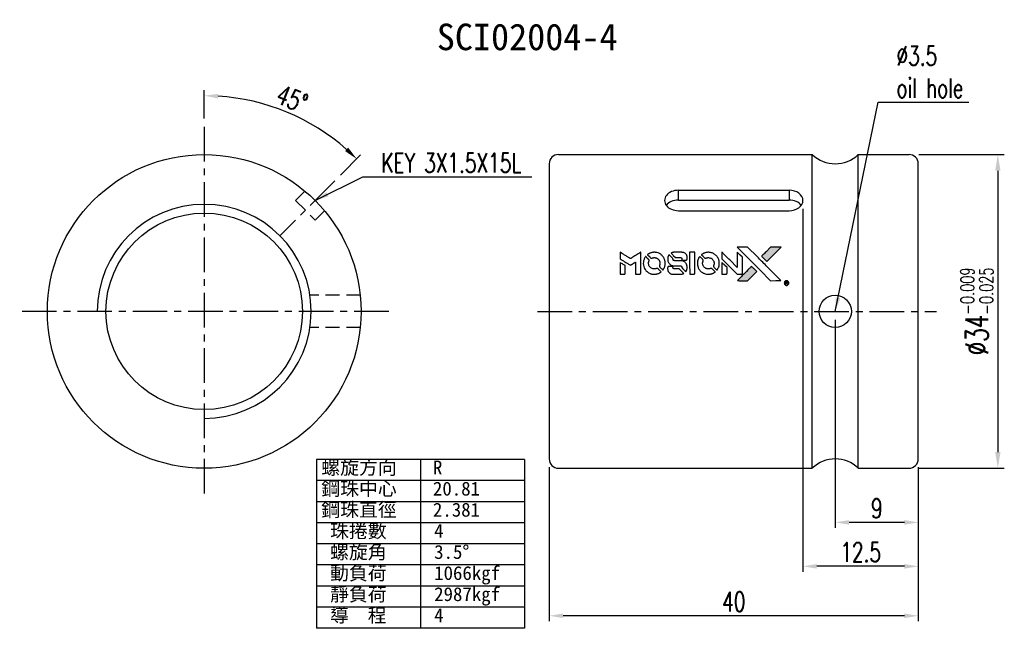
# Model space of a CAD drawing. Extents: x 32 to 593, y 36 to 102.
import ezdxf
from ezdxf.enums import TextEntityAlignment as Align

# ---------------------------------------------------------------- set-up
doc = ezdxf.new("R2010")
doc.units = 0
doc.header["$LTSCALE"] = 3
doc.header["$MEASUREMENT"] = 0
doc.header["$PDMODE"] = 1
doc.linetypes.add('CENTER', pattern=[2, 1.25, -0.25, 0.25, -0.25])
doc.linetypes.add('DASHED', pattern=[0.75, 0.5, -0.25])
doc.layers.get('0').update_dxf_attribs({"linetype": 'CONTINUOUS'})
doc.layers.get('DEFPOINTS').update_dxf_attribs({"linetype": 'CONTINUOUS'})
for name, color, linetype in [('CHA', 7, 'CONTINUOUS'), ('CL', 1, 'CENTER'), ('DIM', 4, 'CONTINUOUS'), ('HID', 2, 'DASHED'), ('OUT', 3, 'CONTINUOUS')]:
    doc.layers.add(name, color=color, linetype=linetype)
doc.styles.add('DIM-7', font='SIMPLEX.shx', dxfattribs={"width": 0.7, "bigfont": 'chineset.shx'})
doc.styles.add('T', font='KAIU.TTF')
doc.dimstyles.new('CNS', dxfattribs={"dimtxt": 3.5, "dimasz": 2.5, "dimexe": 1, "dimexo": 1.5, "dimgap": 0.09, "dimtad": 0, "dimdsep": 46, "dimtxsty": 'DIM-7', "dimcen": 0.09, "dimclrd": 1, "dimclre": 1, "dimclrt": 4, "dimadec": 0, "dimazin": 0, "dimtfac": 1, "dimtix": 1, "dimtmove": 2, "dimatfit": 3, "dimfxl": 1, "dimtvp": 0.971429, "dimtolj": 1, "dimarcsym": 0})

# ---------------------------------------------------------------- blocks, each defined once
blk = doc.blocks.new('*D2')
at = {"layer": 'DEFPOINTS', "color": 0, "transparency": 16777216}
for p in [(120.77, 70.73), (129.77, 54.73), (120.77, 47.86)]:
    blk.add_point(p, dxfattribs=at)
at = {"layer": 'DIM', "color": 0, "lineweight": -2, "transparency": 16777216}
for p, q in [((120.77, 69.83), (120.77, 47.26)), ((129.77, 53.83), (129.77, 47.26)), ((128.27, 47.86), (122.27, 47.86))]:
    blk.add_line(p, q, dxfattribs=at)
at = {"layer": 'DIM', "color": 0, "transparency": 16777216}
for points in [[(122.27, 48.11), (122.27, 47.61), (120.77, 47.86)], [(128.27, 48.11), (128.27, 47.61), (129.77, 47.86)]]:
    blk.add_solid(points, dxfattribs=at)
at = {"layer": 'DIM', "color": 0, "transparency": 16777216, "insert": (125.27, 49.39), "char_height": 2.1, "attachment_point": 5, "style": 'DIM-7'}
blk.add_mtext('\\A1;9', dxfattribs=at)
blk = doc.blocks.new('*D3')
at = {"layer": 'DEFPOINTS', "color": 0, "transparency": 16777216}
for p in [(117.27, 82.75), (129.77, 54.73), (117.27, 43.1)]:
    blk.add_point(p, dxfattribs=at)
at = {"layer": 'DIM', "color": 0, "lineweight": -2, "transparency": 16777216}
for p, q in [((117.27, 81.85), (117.27, 42.5)), ((129.77, 53.83), (129.77, 42.5)), ((128.27, 43.1), (118.77, 43.1))]:
    blk.add_line(p, q, dxfattribs=at)
at = {"layer": 'DIM', "color": 0, "transparency": 16777216}
for points in [[(118.77, 43.35), (118.77, 42.85), (117.27, 43.1)], [(128.27, 43.35), (128.27, 42.85), (129.77, 43.1)]]:
    blk.add_solid(points, dxfattribs=at)
at = {"layer": 'DIM', "color": 0, "transparency": 16777216, "insert": (123.52, 44.63), "char_height": 2.1, "attachment_point": 5, "style": 'DIM-7'}
blk.add_mtext('\\A1;12.5', dxfattribs=at)
blk = doc.blocks.new('*D4')
at = {"layer": 'DEFPOINTS', "color": 0, "transparency": 16777216}
for p in [(89.77, 54.73), (129.77, 54.73), (89.77, 37.74)]:
    blk.add_point(p, dxfattribs=at)
at = {"layer": 'DIM', "color": 0, "lineweight": -2, "transparency": 16777216}
for p, q in [((89.77, 53.83), (89.77, 37.14)), ((129.77, 53.83), (129.77, 37.14)), ((128.27, 37.74), (91.27, 37.74))]:
    blk.add_line(p, q, dxfattribs=at)
at = {"layer": 'DIM', "color": 0, "transparency": 16777216}
for points in [[(91.27, 37.99), (91.27, 37.49), (89.77, 37.74)], [(128.27, 37.99), (128.27, 37.49), (129.77, 37.74)]]:
    blk.add_solid(points, dxfattribs=at)
at = {"layer": 'DIM', "color": 0, "transparency": 16777216, "insert": (109.77, 39.27), "char_height": 2.1, "attachment_point": 5, "style": 'DIM-7'}
blk.add_mtext('\\A1;40', dxfattribs=at)
blk = doc.blocks.new('*D5')
at = {"layer": 'DEFPOINTS', "color": 0, "transparency": 16777216}
for p in [(52.37, 90.73), (64.06, 90.98), (66.51, 84.88), (60.57, 78.93), (52.37, 50.73)]:
    blk.add_point(p, dxfattribs=at)
at = {"layer": 'DIM', "color": 0, "lineweight": -2, "transparency": 16777216}
for p, q in [((52.37, 91.63), (52.37, 94.71)), ((67.15, 85.51), (69.32, 87.69))]:
    blk.add_line(p, q, dxfattribs=at)
blk.add_arc((52.37, 70.73), 23.38, 48.6774, 86.3226, dxfattribs=at)
at = {"layer": 'DIM', "color": 0, "transparency": 16777216}
for points in [[(53.86, 93.81), (53.88, 94.31), (52.37, 94.11)], [(67.98, 88.47), (67.63, 88.11), (68.9, 87.26)]]:
    blk.add_solid(points, dxfattribs=at)
at = {"layer": 'DIM', "color": 0, "transparency": 16777216, "insert": (61.9, 93.74), "char_height": 2.1, "attachment_point": 5, "rotation": 337.5, "style": 'DIM-7'}
blk.add_mtext('\\A1;45°', dxfattribs=at)
blk = doc.blocks.new('*D6')
at = {"layer": 'DEFPOINTS', "color": 0, "transparency": 16777216}
for p in [(128.77, 87.73), (128.77, 53.73), (138.39, 53.73)]:
    blk.add_point(p, dxfattribs=at)
at = {"layer": 'DIM', "color": 0, "lineweight": -2, "transparency": 16777216}
for p, q in [((129.82, 87.73), (139.09, 87.73)), ((138.39, 85.98), (138.39, 55.48)), ((129.82, 53.73), (139.09, 53.73))]:
    blk.add_line(p, q, dxfattribs=at)
at = {"layer": 'DIM', "color": 0, "transparency": 16777216}
for points in [[(138.1, 85.98), (138.68, 85.98), (138.39, 87.73)], [(138.1, 55.48), (138.68, 55.48), (138.39, 53.73)]]:
    blk.add_solid(points, dxfattribs=at)
at = {"layer": 'DIM', "color": 0, "transparency": 16777216, "insert": (136.12, 70.73), "char_height": 2.45, "attachment_point": 5, "rotation": 90, "style": 'DIM-7'}
blk.add_mtext('\\A1;%%c34{\\H1.47;\\S-0.009^ -0.025;}', dxfattribs=at)

msp = doc.modelspace()

# ---------------------------------------------------------------- hatches: boundary and pattern name
at = {"linetype": 'Continuous'}
h = msp.add_hatch(color=0, dxfattribs=at)
h.dxf.hatch_style = 1
h.paths.add_polyline_path([(114.889, 77.686), (114.326, 77.686), (113.762, 77.685), (113.277, 77.196, 0.000288), (113.09, 77.009, 0.000479), (112.934, 76.85, 0.000013), (112.792, 76.706, 0.197177), (112.791, 76.704, 0.1112764), (112.791, 76.703, 0.0015954), (112.963, 76.53, 0.0005055), (113.07, 76.422), (113.35, 76.143), (114.12, 76.914)])
h.paths.add_polyline_path([(111.757, 74.553), (112.25, 75.046), (111.971, 75.326, 0.000476), (111.863, 75.434, 0.0015067), (111.689, 75.606, 0.2256647), (111.687, 75.606, 0.0011115), (111.451, 75.371, 0.0003511), (111.305, 75.225, 0.000108), (110.688, 74.606, 0.0006916), (110.376, 74.292, 0.0000771), (110.161, 74.074, 0.1975269), (110.158, 74.066, 0.2961744), (110.16, 74.063, 0.0041949), (110.436, 74.06, 0.0005293), (110.711, 74.06), (111.264, 74.06)])

# ---------------------------------------------------------------- linework, layer by layer
at = {"color": 0}
for points in [[(97.445, 76.782), (97.445, 76.423), (97.544, 76.363, -0.000297), (97.604, 76.326, -0.000037), (97.735, 76.246, -0.000043), (97.891, 76.15, -0.000036), (98.058, 76.048, 0.000044), (98.221, 75.948, 0.000063), (98.366, 75.86, 0.000035), (98.488, 75.785, 0.0009), (98.521, 75.764), (98.569, 75.735), (98.632, 75.774, 0.001175), (98.669, 75.796, 0.000208), (98.737, 75.839, 0.000225), (98.816, 75.888, 0.000203), (98.899, 75.94, -0.000711), (98.977, 75.988, -0.001119), (99.045, 76.03, -0.000263), (99.104, 76.067, -0.04589), (99.111, 76.07, -0.519312), (99.116, 76.066, -0.001914), (99.118, 75.97, -0.003124), (99.119, 75.811, -0.000285), (99.12, 75.416), (99.12, 74.758), (99.349, 74.758, 0.001727), (99.513, 74.759, 0.025279), (99.571, 74.762, 0.073886), (99.605, 74.771, 0.07426), (99.635, 74.789, 0.03264), (99.642, 74.796, 0.01784), (99.651, 74.806, 0.017712), (99.659, 74.817, 0.026854), (99.665, 74.827), (99.677, 74.85), (99.678, 75.997), (99.68, 77.143), (99.667, 77.135, -0.004595), (99.658, 77.13, -0.00016), (99.623, 77.108, -0.000298), (99.582, 77.082, -0.000208), (99.535, 77.053, 0.000986), (99.399, 76.968, 0.00025), (99.177, 76.83, 0.000268), (98.941, 76.682, 0.000436), (98.741, 76.556, -0.002932), (98.675, 76.515, -0.004718), (98.618, 76.481, -0.001113), (98.568, 76.452, -0.227179), (98.562, 76.451, -0.045982), (98.557, 76.454, -0.000145), (98.49, 76.495, -0.000825), (98.414, 76.542, -0.000517), (98.326, 76.596, 0.000056), (98.023, 76.785, 0.000289), (97.855, 76.889, 0.000481), (97.73, 76.966, 0.000418), (97.599, 77.047), (97.445, 77.141)], [(101.024, 77.13, 0.024131), (100.922, 77.115, 0.022344), (100.819, 77.089, 0.021883), (100.717, 77.054, 0.020884), (100.617, 77.009, 0.010669), (100.56, 76.979, 0.010389), (100.504, 76.946, 0.010913), (100.454, 76.915, 0.022227), (100.417, 76.887), (100.403, 76.876), (100.583, 76.699, 0.002452), (100.654, 76.63, 0.003628), (100.716, 76.571, 0.001662), (100.77, 76.521, 0.070159), (100.783, 76.512, 0.047671), (100.793, 76.508, 0.018624), (100.808, 76.504, 0.017921), (100.824, 76.502, 0.018804), (100.841, 76.5, 0.018255), (100.864, 76.5, 0.041312), (100.881, 76.502, 0.037164), (100.898, 76.506, 0.012342), (100.923, 76.515, -0.015101), (100.983, 76.538, -0.035998), (101.029, 76.549, -0.033244), (101.079, 76.555, -0.011249), (101.151, 76.557, -0.004059), (101.211, 76.556, -0.019693), (101.244, 76.554, -0.027943), (101.272, 76.55, -0.014411), (101.305, 76.542, -0.033089), (101.386, 76.514, -0.033887), (101.462, 76.476, -0.034021), (101.531, 76.429, -0.033942), (101.593, 76.372, -0.02816), (101.649, 76.308, -0.035032), (101.693, 76.241, -0.035269), (101.727, 76.17, -0.029196), (101.753, 76.09, -0.037862), (101.77, 75.998, -0.043657), (101.771, 75.909, -0.043064), (101.757, 75.82, -0.035184), (101.728, 75.728, 0.033699), (101.714, 75.684, 0.052815), (101.708, 75.645, 0.059167), (101.711, 75.609, 0.058972), (101.722, 75.574, 0.059208), (101.739, 75.548, 0.021125), (101.768, 75.514, 0.008691), (101.823, 75.458, 0.000851), (101.957, 75.326, 0.001873), (102.025, 75.259, 0.013884), (102.059, 75.229, 0.022355), (102.08, 75.212, 0.341453), (102.088, 75.213, 0.073011), (102.105, 75.232, 0.004587), (102.146, 75.295, 0.00748), (102.187, 75.36, 0.016837), (102.215, 75.411, 0.028606), (102.269, 75.535, 0.031352), (102.307, 75.661, 0.031004), (102.33, 75.792, 0.0268), (102.337, 75.931, 0.026698), (102.329, 76.078, 0.03002), (102.306, 76.218, 0.030357), (102.266, 76.353, 0.028554), (102.209, 76.485, 0.062944), (102.046, 76.73, 0.062206), (101.827, 76.927, 0.062448), (101.566, 77.064, 0.064355), (101.283, 77.131, 0.017377), (101.226, 77.135, 0.008369), (101.153, 77.136, 0.008367), (101.08, 77.134, 0.01757)], [(102.727, 76.825, 0.023289), (102.691, 76.768, 0.026845), (102.662, 76.711, 0.026047), (102.638, 76.65, 0.019751), (102.619, 76.58, 0.013249), (102.611, 76.541, 0.025169), (102.607, 76.509, 0.016532), (102.605, 76.469, 0.002937), (102.604, 76.394, 0.003317), (102.604, 76.327, 0.011808), (102.606, 76.284, 0.01777), (102.609, 76.252, 0.021476), (102.614, 76.222, 0.04325), (102.654, 76.096, 0.045753), (102.714, 75.981, 0.04649), (102.792, 75.88, 0.047672), (102.888, 75.797, 0.025315), (102.929, 75.77, 0.015208), (102.98, 75.743, 0.01512), (103.033, 75.719, 0.022488), (103.082, 75.701, 0.027857), (103.157, 75.681, 0.034138), (103.228, 75.672, 0.014286), (103.338, 75.668, 0.00124), (103.616, 75.667, -0.00103), (103.787, 75.667, -0.002552), (103.912, 75.666, -0.001594), (104.007, 75.664, -0.047676), (104.031, 75.661, -0.085307), (104.073, 75.645, -0.097789), (104.104, 75.616, -0.085947), (104.125, 75.574, -0.051339), (104.135, 75.519, 0.014634), (104.137, 75.5, 0.015028), (104.14, 75.482, 0.014927), (104.144, 75.466, 0.059415), (104.147, 75.457, 0.070595), (104.162, 75.437, 0.00028), (104.359, 75.237, 0.000111), (104.561, 75.033, 0.200239), (104.569, 75.03, 0.268906), (104.575, 75.033, 0.001866), (104.603, 75.082, 0.007532), (104.629, 75.13, 0.017818), (104.646, 75.166, 0.013256), (104.662, 75.206, 0.011636), (104.677, 75.248, 0.011528), (104.69, 75.292, 0.012303), (104.7, 75.335, 0.0423), (104.709, 75.403, 0.013657), (104.711, 75.503, 0.013857), (104.708, 75.605, 0.037428), (104.698, 75.677, 0.014927), (104.686, 75.724, 0.0122), (104.671, 75.775, 0.012518), (104.654, 75.822, 0.023062), (104.637, 75.859, 0.065961), (104.547, 75.993, 0.06055), (104.422, 76.103, 0.059676), (104.272, 76.181, 0.060497), (104.109, 76.222, 0.025683), (104.074, 76.224, 0.001528), (103.969, 76.226, 0.002124), (103.835, 76.227, 0.001173), (103.673, 76.227, -0.000809), (103.387, 76.228, -0.017164), (103.303, 76.231, -0.063931), (103.258, 76.24, -0.108429), (103.226, 76.26, -0.052941), (103.207, 76.281, -0.063675), (103.195, 76.305, -0.050562), (103.188, 76.335, -0.020337), (103.183, 76.377, 0.009897), (103.181, 76.403, 0.016482), (103.178, 76.425, 0.019019), (103.175, 76.442, 0.06043), (103.171, 76.453, 0.076267), (103.152, 76.478, 0.00054), (102.966, 76.662, 0.000307), (102.775, 76.85, 0.142594), (102.76, 76.858, 0.232419), (102.755, 76.857, 0.022995), (102.747, 76.849, 0.024627), (102.737, 76.839, 0.015407)], [(103.247, 77.133, 0.018538), (103.211, 77.128, 0.010695), (103.169, 77.12, 0.01068), (103.126, 77.11, 0.017678), (103.091, 77.1, 0.013849), (103.051, 77.085, 0.011814), (103.009, 77.068, 0.004513), (102.971, 77.05, 0.290035), (102.967, 77.044, 0.196418), (102.968, 77.041, 0.000124), (103.037, 76.971, 0.001477), (103.113, 76.894, 0.000898), (103.204, 76.803), (103.441, 76.566), (103.738, 76.564, -0.001471), (103.962, 76.562, -0.028714), (104.031, 76.558, -0.097073), (104.07, 76.545, -0.084199), (104.103, 76.518, -0.042698), (104.118, 76.497, -0.053912), (104.129, 76.475, -0.051004), (104.135, 76.45, -0.032967), (104.137, 76.42, 0.00807), (104.137, 76.405, 0.003023), (104.138, 76.384, 0.002994), (104.139, 76.361, 0.003629), (104.14, 76.339), (104.144, 76.288), (104.371, 76.288, 0.001618), (104.48, 76.289, 0.005206), (104.552, 76.29, 0.00535), (104.602, 76.292, 0.060675), (104.621, 76.295, 0.048484), (104.632, 76.3, 0.02389), (104.645, 76.307, 0.022812), (104.658, 76.317, 0.02462), (104.67, 76.327, 0.061781), (104.693, 76.356, 0.080179), (104.706, 76.387, 0.048561), (104.712, 76.431, 0.010021), (104.713, 76.51, 0.016602), (104.71, 76.616, 0.031409), (104.699, 76.7, 0.036474), (104.679, 76.774, 0.03439), (104.648, 76.845, 0.065928), (104.57, 76.958, 0.069066), (104.466, 77.044, 0.065697), (104.338, 77.102, 0.051559), (104.188, 77.131, 0.020904), (104.108, 77.134, 0.000451), (103.716, 77.136, 0.000419), (103.322, 77.136, 0.022759)], [(104.986, 75.949), (104.988, 74.761), (105.221, 74.761), (105.454, 74.761), (105.481, 74.775, 0.071429), (105.505, 74.791, 0.054799), (105.525, 74.815, 0.053585), (105.539, 74.843, 0.060698), (105.547, 74.872, 0.033975), (105.55, 74.921, 0.000112), (105.55, 75.525, 0.000726), (105.55, 76.117, 0.001084), (105.547, 76.633), (105.543, 77.137), (105.264, 77.137), (104.985, 77.137)], [(106.881, 77.13, 0.023681), (106.783, 77.115, 0.022402), (106.684, 77.091, 0.021929), (106.586, 77.057, 0.020503), (106.489, 77.014, 0.013745), (106.434, 76.985, 0.009767), (106.374, 76.949, 0.009658), (106.319, 76.914, 0.027804), (106.283, 76.887), (106.269, 76.875), (106.444, 76.701, 0.002053), (106.528, 76.617, 0.006738), (106.585, 76.563, 0.007826), (106.625, 76.526, 0.063909), (106.645, 76.513, 0.061532), (106.676, 76.502, 0.068674), (106.708, 76.499, 0.052072), (106.746, 76.505, 0.019648), (106.798, 76.521, -0.018366), (106.86, 76.541, -0.0288), (106.916, 76.553, -0.029061), (106.972, 76.558, -0.019155), (107.036, 76.558, -0.053809), (107.176, 76.538, -0.058833), (107.304, 76.488, -0.058566), (107.416, 76.41, -0.052525), (107.513, 76.305, -0.044733), (107.567, 76.216, -0.040573), (107.607, 76.115, -0.041123), (107.63, 76.012, -0.04951), (107.633, 75.912, -0.017369), (107.629, 75.865, -0.024255), (107.621, 75.824, -0.023787), (107.609, 75.783, -0.015798), (107.592, 75.737, 0.010631), (107.581, 75.708, 0.033653), (107.575, 75.688, 0.037806), (107.572, 75.668, 0.016307), (107.572, 75.642, 0.068179), (107.579, 75.592, 0.095747), (107.599, 75.552, 0.033418), (107.647, 75.498, 0.002133), (107.797, 75.35, 0.001452), (107.883, 75.268, 0.012393), (107.922, 75.232, 0.020479), (107.945, 75.213, 0.344362), (107.955, 75.213, 0.074287), (107.973, 75.234, 0.005454), (108.014, 75.298, 0.008391), (108.055, 75.366, 0.017097), (108.084, 75.42, 0.027375), (108.132, 75.533, 0.02835), (108.167, 75.649, 0.027723), (108.189, 75.771, 0.023913), (108.199, 75.9, 0.027047), (108.195, 76.056, 0.031685), (108.174, 76.202, 0.032425), (108.135, 76.341, 0.031013), (108.079, 76.476, 0.037914), (107.984, 76.636, 0.040153), (107.867, 76.776, 0.039834), (107.729, 76.897, 0.036173), (107.569, 76.999, 0.040752), (107.412, 77.068, 0.035885), (107.239, 77.114, 0.035491), (107.059, 77.135, 0.037615)], [(108.478, 76.788), (108.478, 76.427), (109.314, 75.593), (110.149, 74.758), (110.382, 74.76, 0.0008), (110.532, 74.761, 0.010795), (110.587, 74.762, 0.030495), (110.617, 74.766, 0.080372), (110.637, 74.773, 0.03816), (110.657, 74.786, 0.041799), (110.674, 74.801, 0.042486), (110.688, 74.819, 0.042078), (110.699, 74.839, 0.099276), (110.706, 74.867, 0.003302), (110.707, 74.983, 0.002586), (110.708, 75.186, 0.000204), (110.707, 75.726), (110.706, 76.59), (110.428, 76.868), (110.149, 77.145), (110.147, 76.314), (110.144, 75.483), (109.326, 76.305, 0.000253), (109.011, 76.621, 0.000412), (108.744, 76.888, 0.000041), (108.505, 77.128, 0.041338), (108.493, 77.138), (108.478, 77.148)], [(110.82, 77.008, -0.000056), (111.158, 76.67, -0.000021), (111.631, 76.196, -0.000021), (112.146, 75.679, -0.000025), (112.629, 75.195), (113.761, 74.06), (114.322, 74.061), (114.883, 74.062), (114.127, 74.824, 0.000274), (113.763, 75.19, 0.000123), (113.285, 75.67, 0.000121), (112.779, 76.178, 0.000165), (112.322, 76.636), (111.273, 77.685), (110.709, 77.685), (110.144, 77.685)], [(113.277, 77.196, 0.000288), (113.09, 77.009, 0.000479), (112.934, 76.85, 0.000013), (112.792, 76.706, 0.197177), (112.791, 76.704, 0.197497), (112.792, 76.702, 0.00004), (112.873, 76.62, 0.000836), (112.963, 76.529, 0.000505), (113.07, 76.422), (113.35, 76.143), (114.12, 76.914), (114.889, 77.686), (114.326, 77.686), (113.762, 77.685)], [(97.445, 75.39), (97.445, 74.758), (97.675, 74.758, 0.000842), (97.822, 74.758, 0.010591), (97.877, 74.76, 0.028995), (97.908, 74.763, 0.069543), (97.93, 74.77, 0.051063), (97.951, 74.782, 0.039932), (97.97, 74.799, 0.039414), (97.987, 74.819, 0.045845), (97.999, 74.841, 0.094811), (98.004, 74.863, 0.007124), (98.006, 74.925, 0.004713), (98.008, 75.031, 0.000534), (98.008, 75.271), (98.007, 75.681), (97.949, 75.717, 0.000828), (97.781, 75.821, 0.000879), (97.615, 75.922, 0.000048), (97.453, 76.021, 0.137596), (97.448, 76.022, 0.413028), (97.447, 76.021, 0.000016), (97.446, 75.837, 0.000623), (97.445, 75.633, 0.000374)], [(100.186, 76.647, 0.064158), (100.039, 76.372, 0.06356), (99.966, 76.067, 0.064004), (99.972, 75.756, 0.066747), (100.057, 75.461, 0.04321), (100.158, 75.277, 0.044737), (100.288, 75.114, 0.044901), (100.444, 74.979, 0.044184), (100.623, 74.872, 0.026293), (100.759, 74.815, 0.033344), (100.89, 74.778, 0.033227), (101.025, 74.758, 0.025815), (101.174, 74.754, 0.023119), (101.316, 74.764, 0.031044), (101.443, 74.788, 0.031337), (101.565, 74.826, 0.024258), (101.692, 74.882, 0.015622), (101.737, 74.907, 0.008495), (101.791, 74.939, 0.008415), (101.842, 74.972, 0.020814), (101.877, 74.998), (101.894, 75.012), (101.723, 75.184, 0.002843), (101.595, 75.312, 0.033917), (101.542, 75.358, 0.087906), (101.502, 75.378, 0.073302), (101.455, 75.385, 0.022047), (101.433, 75.384, 0.026465), (101.411, 75.381, 0.022233), (101.388, 75.375, 0.009985), (101.357, 75.365, -0.039011), (101.247, 75.338, -0.044398), (101.139, 75.329, -0.045096), (101.032, 75.34, -0.04265), (100.927, 75.37, -0.071154), (100.779, 75.452, -0.068827), (100.657, 75.572, -0.068713), (100.573, 75.722, -0.070507), (100.533, 75.887, -0.028605), (100.531, 75.958, -0.031418), (100.536, 76.026, -0.031044), (100.551, 76.094, -0.02668), (100.574, 76.164, 0.038913), (100.587, 76.205, 0.043732), (100.592, 76.245, 0.047754), (100.59, 76.283, 0.075756), (100.581, 76.313, 0.07294), (100.57, 76.329, 0.003456), (100.527, 76.376, 0.005023), (100.47, 76.436, 0.002422), (100.395, 76.511, 0.000819), (100.328, 76.579, 0.001349), (100.271, 76.636, 0.0001), (100.22, 76.687, 0.205335), (100.217, 76.687, 0.219821), (100.216, 76.687, 0.002494), (100.207, 76.676, 0.007089), (100.197, 76.663, 0.004494)], [(106.048, 76.645, 0.018008), (106.014, 76.594, 0.009842), (105.977, 76.529, 0.009807), (105.941, 76.461, 0.015716), (105.914, 76.402, 0.048467), (105.847, 76.189, 0.045841), (105.82, 75.964, 0.046006), (105.836, 75.738, 0.049638), (105.892, 75.525, 0.064819), (106.039, 75.248, 0.06695), (106.25, 75.021, 0.066691), (106.515, 74.857, 0.063505), (106.818, 74.766, 0.03135), (106.896, 74.757, 0.010439), (107.01, 74.755, 0.010391), (107.124, 74.758, 0.032408), (107.2, 74.766, 0.015696), (107.29, 74.784, 0.018095), (107.374, 74.807, 0.018551), (107.454, 74.836, 0.018352), (107.533, 74.871, 0.015568), (107.584, 74.898, 0.009832), (107.643, 74.933, 0.009795), (107.698, 74.969, 0.023727), (107.737, 74.998), (107.752, 75.01), (107.581, 75.184, 0.001528), (107.484, 75.281, 0.010022), (107.435, 75.329, 0.019586), (107.403, 75.357, 0.061865), (107.379, 75.371, 0.055054), (107.342, 75.383, 0.061607), (107.305, 75.386, 0.048725), (107.262, 75.38, 0.020221), (107.205, 75.363, -0.017722), (107.145, 75.346, -0.02685), (107.091, 75.335, -0.02759), (107.037, 75.33, -0.020233), (106.977, 75.331, -0.04793), (106.863, 75.347, -0.048386), (106.754, 75.385, -0.047866), (106.654, 75.444, -0.044964), (106.564, 75.522, -0.04333), (106.489, 75.615, -0.050921), (106.436, 75.715, -0.051473), (106.404, 75.823, -0.0459), (106.393, 75.939, -0.019014), (106.395, 75.995, -0.024114), (106.402, 76.047, -0.025081), (106.413, 76.096, -0.023892), (106.429, 76.144, 0.008624), (106.443, 76.182, 0.026486), (106.451, 76.209, 0.035074), (106.454, 76.231, 0.02756), (106.455, 76.256, 0.087163), (106.447, 76.296, 0.073291), (106.426, 76.334, 0.028074), (106.379, 76.387, 0.002594), (106.255, 76.512), (106.079, 76.689)], [(108.478, 75.387), (108.478, 74.758), (108.713, 74.759), (108.947, 74.761), (108.974, 74.778, 0.03146), (108.987, 74.787, 0.026444), (108.999, 74.797, 0.026444), (109.009, 74.809, 0.031457), (109.018, 74.822), (109.035, 74.849), (109.037, 75.16), (109.038, 75.472), (108.762, 75.744, 0.000745), (108.656, 75.849, 0.001228), (108.566, 75.937, 0.000087), (108.485, 76.015, 0.195134), (108.482, 76.017, 0.412117), (108.48, 76.015, 0.000048), (108.479, 75.832, 0.00109), (108.478, 75.629, 0.000653)], [(102.695, 75.596, 0.065483), (102.668, 75.582, 0.053271), (102.643, 75.561, 0.052018), (102.623, 75.535, 0.0556), (102.609, 75.505, 0.036839), (102.603, 75.486, 0.026922), (102.6, 75.464, 0.016905), (102.599, 75.434, 0.004317), (102.599, 75.385, 0.016369), (102.603, 75.282, 0.029936), (102.613, 75.199, 0.03418), (102.633, 75.126, 0.031327), (102.662, 75.054, 0.046935), (102.716, 74.966, 0.054053), (102.783, 74.894, 0.053701), (102.864, 74.837, 0.045364), (102.96, 74.795, 0.032479), (103.045, 74.773, 0.03386), (103.131, 74.763, 0.013578), (103.266, 74.759, 0.001155), (103.613, 74.76, 0.000413), (103.912, 74.761, 0.005008), (104.026, 74.763, 0.013199), (104.091, 74.767, 0.033956), (104.137, 74.773, 0.013909), (104.186, 74.785, 0.010864), (104.237, 74.801, 0.010938), (104.284, 74.817, 0.028702), (104.317, 74.832), (104.341, 74.844), (104.102, 75.087), (103.862, 75.33), (103.582, 75.33, -0.001504), (103.463, 75.33, -0.00328), (103.371, 75.331, -0.001901), (103.299, 75.332, -0.061333), (103.282, 75.335, -0.063621), (103.258, 75.345, -0.048633), (103.234, 75.362, -0.046769), (103.214, 75.384, -0.047961), (103.198, 75.409, -0.02678), (103.188, 75.43, -0.050957), (103.183, 75.448, -0.029398), (103.181, 75.473, -0.00401), (103.179, 75.524), (103.176, 75.606), (102.951, 75.606, 0.001061), (102.817, 75.606, 0.009147), (102.756, 75.604, 0.020721), (102.721, 75.601, 0.051619)], [(111.305, 75.225, 0.000108), (110.688, 74.606, 0.000692), (110.376, 74.291, 0.000077), (110.161, 74.074, 0.197527), (110.158, 74.066, 0.410182), (110.161, 74.063, 0.000493), (110.276, 74.061, 0.002424), (110.436, 74.06, 0.000529), (110.711, 74.06), (111.264, 74.06), (111.757, 74.553), (112.25, 75.046), (111.971, 75.326, 0.000476), (111.863, 75.434, 0.000789), (111.772, 75.524, 0.000035), (111.69, 75.606, 0.19758), (111.688, 75.606, 0.198396), (111.686, 75.606, 0.000019), (111.574, 75.494, 0.000582), (111.451, 75.371, 0.000351)], [(115.426, 74.04, 0.082374), (115.353, 74.007, 0.083404), (115.296, 73.953, 0.082663), (115.259, 73.882, 0.07897), (115.246, 73.802, 0.084941), (115.261, 73.712, 0.08953), (115.306, 73.635, 0.090743), (115.373, 73.578, 0.090193), (115.457, 73.549, 0.10067), (115.551, 73.554, 0.099454), (115.637, 73.595, 0.097736), (115.702, 73.667, 0.09365), (115.735, 73.758, 0.07584), (115.736, 73.829, 0.068415), (115.716, 73.899, 0.068328), (115.678, 73.962, 0.075277), (115.626, 74.009, 0.059367), (115.581, 74.032, 0.048986), (115.53, 74.045, 0.048519), (115.476, 74.048, 0.055347)], [(115.391, 73.796), (115.391, 73.655), (115.408, 73.655), (115.424, 73.655), (115.426, 73.715), (115.427, 73.774), (115.462, 73.776), (115.496, 73.777), (115.521, 73.74, -0.003356), (115.531, 73.724, -0.002757), (115.541, 73.706, -0.002784), (115.551, 73.69, -0.007382), (115.558, 73.678, 0.019487), (115.566, 73.665, 0.098302), (115.572, 73.659, 0.116932), (115.58, 73.656, 0.032798), (115.592, 73.655), (115.614, 73.655), (115.599, 73.681, 0.005748), (115.591, 73.694, 0.002522), (115.581, 73.71, 0.002495), (115.57, 73.728, 0.00334), (115.56, 73.744), (115.536, 73.78), (115.555, 73.79, 0.066516), (115.574, 73.803, 0.085926), (115.587, 73.819, 0.082934), (115.594, 73.84, 0.05747), (115.595, 73.864, 0.023576), (115.593, 73.879, 0.043538), (115.59, 73.89, 0.050891), (115.586, 73.9, 0.049897), (115.579, 73.908, 0.067884), (115.561, 73.923, 0.077412), (115.54, 73.932, 0.049266), (115.51, 73.936, 0.012208), (115.461, 73.938), (115.391, 73.938)], [(115.543, 73.893, -0.120545), (115.553, 73.88, -0.09136), (115.558, 73.862, -0.087576), (115.556, 73.842, -0.098026), (115.547, 73.826, -0.079907), (115.539, 73.819, -0.087697), (115.529, 73.815, -0.041371), (115.514, 73.813, -0.005557), (115.48, 73.811), (115.424, 73.809), (115.424, 73.857), (115.424, 73.904), (115.476, 73.904, -0.007471), (115.505, 73.904, -0.035301), (115.522, 73.902, -0.060486), (115.533, 73.899, -0.063546)]]:
    msp.add_lwpolyline(points, format="xyb", close=True, dxfattribs=at)
at = {"layer": 'CL', "color": 0}
for p, q in [((52.371, 90.733), (52.371, 50.733)), ((66.513, 84.876), (60.57, 78.932)), ((72.371, 70.733), (32.371, 70.733)), ((88.492, 70.733), (131.745, 70.733))]:
    msp.add_line(p, q, dxfattribs=at)
at = {"layer": 'DIM', "color": 0}
for p, q in [((103.766, 82.801), (103.766, 83.862)), ((115.766, 83.862), (115.766, 82.801)), ((103.766, 82.801), (115.766, 82.801)), ((87.101, 54.681), (64.527, 54.681)), ((64.527, 54.681), (64.527, 36.381)), ((75.814, 54.681), (75.814, 36.381)), ((87.101, 54.681), (87.101, 36.381)), ((87.101, 52.394), (64.527, 52.394)), ((87.101, 50.106), (64.527, 50.106)), ((87.101, 47.818), (64.527, 47.818)), ((87.101, 45.531), (64.527, 45.531)), ((87.101, 43.243), (64.527, 43.243)), ((87.101, 40.956), (64.527, 40.956)), ((87.101, 38.668), (64.527, 38.668)), ((87.101, 36.381), (64.527, 36.381))]:
    msp.add_line(p, q, dxfattribs=at)
at = {"layer": 'DIM', "color": 0, "linetype": 'Continuous'}
msp.add_arc((52.371, 70.733), 11.595, 270, 180, dxfattribs=at)
at = {"layer": 'DIM', "color": 0}
for centre, start_param, end_param in [((103.766, 81.694), 1.5707963, 2.6422669), ((115.766, 81.694), 6.782511, 7.8539816)]:
    msp.add_ellipse(centre, major_axis=(1.5, 0), ratio=0.7383636, start_param=start_param, end_param=end_param, dxfattribs=at)
at = {"layer": 'HID', "color": 0}
for p, q in [((63.284, 83.768), (62.27, 82.754)), ((62.27, 82.754), (64.392, 80.633)), ((65.405, 81.647), (64.392, 80.633)), ((69.281, 72.483), (63.833, 72.483)), ((69.281, 68.983), (63.833, 68.983))]:
    msp.add_line(p, q, dxfattribs=at)
at = {"layer": 'OUT', "color": 0}
for p, q in [((90.766, 87.733), (118.266, 87.733)), ((118.266, 53.733), (118.266, 87.733)), ((123.266, 53.733), (123.266, 87.733)), ((123.266, 87.733), (128.766, 87.733)), ((89.766, 86.733), (89.766, 54.733)), ((129.766, 54.733), (129.766, 86.733)), ((103.766, 83.862), (115.766, 83.862)), ((103.766, 81.647), (115.766, 81.647)), ((90.766, 53.733), (118.266, 53.733)), ((123.266, 53.733), (128.766, 53.733))]:
    msp.add_line(p, q, dxfattribs=at)
for centre, radius in [((52.371, 70.733), 17), ((52.371, 70.733), 10.65), ((120.766, 70.733), 1.75)]:
    msp.add_circle(centre, radius, dxfattribs=at)
for centre, radius, start, end in [((90.766, 86.733), 1, 90, 180), ((120.766, 90.358), 3.625, 226.39718, 313.60282), ((128.766, 86.733), 1, 0, 90), ((90.766, 54.733), 1, 180, 270), ((120.766, 51.108), 3.625, 46.39718, 133.60282), ((128.766, 54.733), 1, 270, 0)]:
    msp.add_arc(centre, radius, start, end, dxfattribs=at)
for centre, start_param, end_param in [((103.766, 82.754), 1.5707963, 4.712389), ((115.766, 82.754), 4.712389, 7.8539816)]:
    msp.add_ellipse(centre, major_axis=(1.5, 0), ratio=0.7383636, start_param=start_param, end_param=end_param, dxfattribs=at)

# ---------------------------------------------------------------- texts
at = {"layer": 'CHA', "color": 0, "style": 'T'}
msp.add_text('SCI02004-4', height=2.88, dxfattribs=at).set_placement((87.376, 100.483), align=Align.MIDDLE)
at = {"layer": 'DIM', "color": 0, "style": 'T'}
for s, p in [('螺旋方向', (65.057, 53.057)), ('R', (77.162, 53.057)), ('鋼珠中心', (65.057, 50.77)), ('20.81', (77.162, 50.77)), ('鋼珠直徑', (65.057, 48.482)), ('2.381', (77.162, 48.482)), ('珠捲數', (66.01, 46.195)), ('4', (77.296, 46.195)), ('螺旋角', (66.01, 43.907)), ('3.5%%d', (77.296, 43.907)), ('動負荷', (66.01, 41.62)), ('1066kgf', (77.296, 41.62)), ('靜負荷', (66.01, 39.332)), ('2987kgf', (77.296, 39.332)), ('導  程', (66.01, 37.044)), ('4', (77.296, 37.044))]:
    msp.add_text(s, height=1.5, dxfattribs=at).set_placement(p)
at = {"layer": 'DIM', "color": 0, "char_height": 2.1, "attachment_point": 7, "style": 'DIM-7'}
for s, insert in [('%%c3.5\\Poil hole', (127.406, 93.891)), ('\\A1;KEY 3X1.5X15L', (71.556, 85.781))]:
    msp.add_mtext(s, dxfattribs=dict(at, insert=insert))

# ---------------------------------------------------------------- dimensions: what is measured, and where the dimension line sits
at = {"layer": 'DIM', "color": 0}
dim = msp.add_angular_dim_2l(base=(64.058, 90.977), line1=((52.371, 90.733), (52.371, 50.733)), line2=((66.513, 84.876), (60.57, 78.932)), dimstyle='CNS', override={"dimscale": 0.6, "dimgap": 0.8, "dimtad": 1, "dimclrd": 0, "dimclre": 0, "dimclrt": 0, "dimtp": 0.1, "dimtfac": 0.6, "dimtmove": 1}, dxfattribs=at)
dim.commit()
dim.dimension.update_dxf_attribs({"geometry": '*D5', "text_midpoint": (61.902, 93.743)})
dim = msp.add_linear_dim(base=(138.391, 53.733), p1=(128.766, 87.733), p2=(128.766, 53.733), angle=90, text='%%c<>', dimstyle='CNS', override={"dimscale": 0.7, "dimgap": 0.8, "dimtad": 1, "dimclrd": 0, "dimclre": 0, "dimclrt": 0, "dimtol": 1, "dimtp": -0.009, "dimtm": 0.025, "dimtfac": 0.6, "dimtdec": 3, "dimtmove": 1}, dxfattribs=at)
dim.commit()
dim.dimension.update_dxf_attribs({"geometry": '*D6', "text_midpoint": (136.116, 70.733)})
for base, p2, picture, middle in [((117.266, 43.098), (117.266, 82.754), '*D3', (123.516, 44.628)), ((120.766, 47.862), (120.766, 70.733), '*D2', (125.266, 49.392)), ((89.766, 37.739), (89.766, 54.733), '*D4', (109.766, 39.269))]:
    dim = msp.add_linear_dim(base=base, p1=(129.766, 54.733), p2=p2, dimstyle='CNS', override={"dimscale": 0.6, "dimgap": 0.8, "dimtad": 1, "dimclrd": 0, "dimclre": 0, "dimclrt": 0, "dimtp": 0.1, "dimtfac": 0.6, "dimtmove": 1}, dxfattribs=at)
    dim.commit()
    dim.dimension.update_dxf_attribs({"geometry": picture, "text_midpoint": middle})

# ---------------------------------------------------------------- leaders
at = {"layer": 'DIM', "color": 0, "annotation_type": 0, "has_hookline": 1, "hookline_direction": 0}
for points, text_width in [([(120.766, 70.733), (125.426, 93.411), (126.926, 93.411)], 7.84), ([(64.392, 82.754), (69.576, 85.301), (71.076, 85.301)], 16.31)]:
    msp.add_leader(points, dimstyle='CNS', override={"dimscale": 0.6, "dimgap": 0.8, "dimtad": 1, "dimclrd": 0, "dimclre": 0, "dimclrt": 0, "dimtp": 0.1, "dimtfac": 0.6, "dimtmove": 1}, dxfattribs=dict(at, text_width=text_width))

doc.saveas('drawing.dxf')
